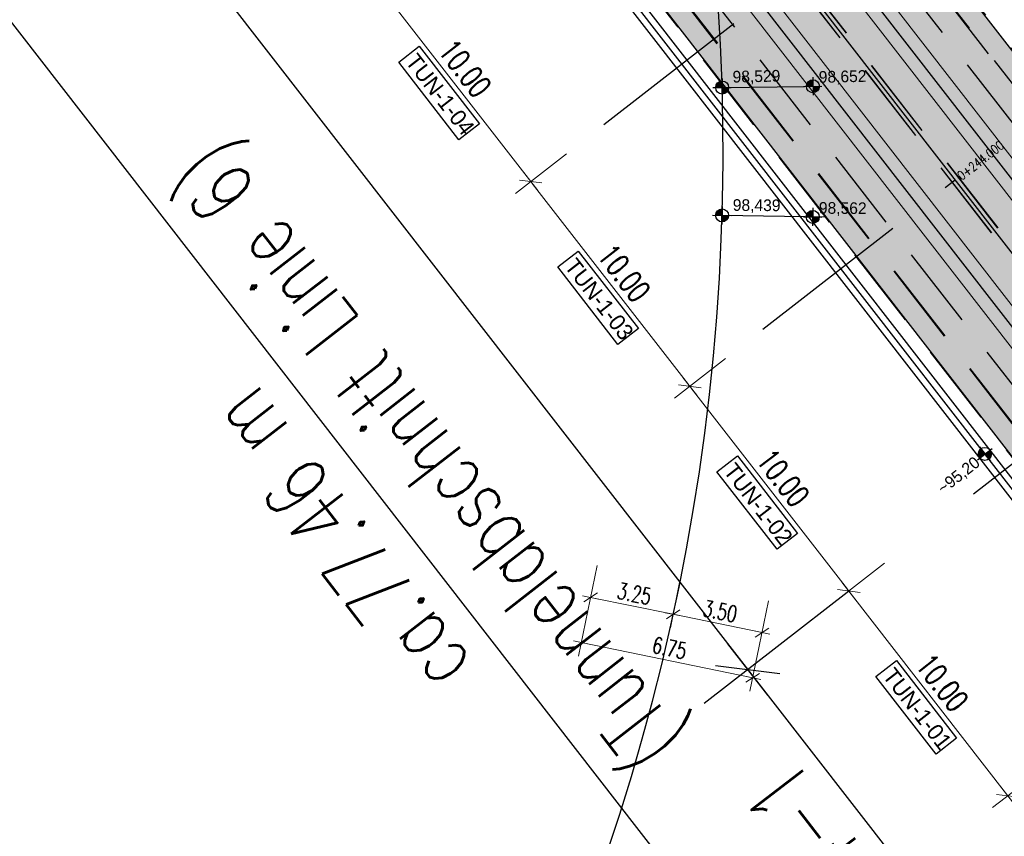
# Model space of a CAD drawing. Header units: metres. Extents: x 3458045 to 3462392, y 5482308 to 5484762.
# Tile 22 of 256: x 3459711 to 3459749, y 5483415 to 5483447. Entities that reach past the tile are written whole.
import ezdxf
from ezdxf.enums import TextEntityAlignment as Align

# ---------------------------------------------------------------- set-up
doc = ezdxf.new("R2010")
doc.units = ezdxf.units.M
doc.header["$PDMODE"] = 3
doc.header["$PDSIZE"] = 0.1
for name, pattern in [('AUSGEZOGEN', [2, 1, 1]), ('STRICHPUNKT2', [12.7, 6.35, -3.175, 0, -3.175]), ('VERDECKT2', [4.7625, 3.175, -1.5875])]:
    doc.linetypes.add(name, pattern=pattern)
doc.layers.get('0').update_dxf_attribs({"linetype": 'CONTINUOUS'})
doc.layers.get('DEFPOINTS').update_dxf_attribs({"linetype": 'CONTINUOUS'})
for name, color, linetype in [('SP_ACHSE_6522', 7, 'CONTINUOUS'), ('SP_ACHSE_6721', 7, 'CONTINUOUS'), ('SP_ACHSE_6731', 7, 'CONTINUOUS'), ('SP_AXIS', 7, 'CONTINUOUS'), ('SP_BAUGRUBE-TEXT', 210, 'AUSGEZOGEN'), ('SP_BAUGRUBE-VERBAU', 210, 'AUSGEZOGEN'), ('SP_Blockfugen', 2, 'STRICHPUNKT2'), ('SP_Entwässerung', 170, 'VERDECKT2'), ('SP_SOLID_Tunnelsohle_L6', 254, 'CONTINUOUS'), ('SP_StadtbahnFluchtweg', 1, 'CONTINUOUS'), ('SP_TEXT', 2, 'CONTINUOUS'), ('SP_TrogTunnel-Bautoleranz', 160, 'VERDECKT2'), ('SP_Tunnelwand_L6', 2, 'VERDECKT2'), ('SP_Vb_Planung', 10, 'CONTINUOUS'), ('SP_VERM', 1, 'CONTINUOUS'), ('SP_VERM-VA-B44', 150, 'CONTINUOUS'), ('T__AXIS', 3, 'CONTINUOUS')]:
    doc.layers.add(name, color=color, linetype=linetype)
doc.layers.add('SP_HILF', color=6, linetype='CONTINUOUS', plot=False)
doc.styles.add('K_ISOCP', font='k_isocp.shx')
doc.styles.add('SIMPLEX8', font='simplexd.shx', dxfattribs={"width": 0.8})
doc.styles.add('SP_F', font='romans.shx', dxfattribs={"width": 0.7, "bigfont": 'sp_f.shx'})
doc.linetypes.add('EISENBAHN', pattern='A,0.15,[130,ltypeshp.shx,S=0.25,R=0,X=0,Y=0],0.15', length=0.3)
doc.linetypes.add('ZICKZACK', pattern='A,0.00254,-5.08,[131,ltypeshp.shx,S=5.08,R=0,X=-5.08,Y=0],-10.16,[131,ltypeshp.shx,S=5.08,R=180,X=5.08,Y=0],-5.08', length=20.32254)
doc.dimstyles.new('SOFI25$0', dxfattribs={"dimtxt": 2.5, "dimasz": 0.25, "dimexe": 0.9, "dimexo": 0.625, "dimgap": 0.675, "dimtad": 1, "dimdec": 3, "dimrnd": 0.001, "dimzin": 1, "dimdsep": 46, "dimtxsty": 'SP_F', "dimblk1": 'SOF_BEMSTR1', "dimblk2": 'SOF_BEMSTR2', "dimsah": 1, "dimcen": 2.5, "dimse1": 1, "dimse2": 1, "dimclrd": 1, "dimclre": 1, "dimclrt": 1, "dimaunit": 2, "dimadec": 3, "dimazin": 0, "dimtfac": 1, "dimtdec": 3, "dimtmove": 0, "dimatfit": 3, "dimfxl": 1, "dimtolj": 1, "dimtzin": 0, "dimlwd": 0, "dimlwe": 0, "dimarcsym": 0})
doc.dimstyles.new('SOFI35$0', dxfattribs={"dimtxt": 3.5, "dimasz": 0.35, "dimexe": 0.9, "dimexo": 0.625, "dimgap": 0.945, "dimtad": 1, "dimdec": 3, "dimrnd": 0.001, "dimzin": 1, "dimdsep": 46, "dimtxsty": 'SP_F', "dimblk1": 'SOF_BEMSTR1', "dimblk2": 'SOF_BEMSTR2', "dimsah": 1, "dimcen": 3.5, "dimse1": 1, "dimse2": 1, "dimclrd": 1, "dimclre": 1, "dimclrt": 2, "dimaunit": 2, "dimazin": 0, "dimtfac": 1, "dimtdec": 3, "dimtmove": 0, "dimatfit": 3, "dimfxl": 1, "dimtolj": 1, "dimtzin": 0, "dimlwd": 0, "dimlwe": 0, "dimarcsym": 0})

# ---------------------------------------------------------------- blocks, each defined once
blk = doc.blocks.new('kmr_i')
at = {"color": 1, "linetype": 'Continuous'}
blk.add_line((0, 0), (0, 1.416438), dxfattribs=at)
at = {"color": 1, "linetype": 'Continuous', "style": 'SIMPLEX8', "width": 0.8}
blk.add_attdef('STATION', text='', height=1, rotation=270.00005842, dxfattribs=at).set_placement((0, -0.50985), align=Align.MIDDLE_LEFT)
blk = doc.blocks.new('SOF_BEMSTR2')
at = {"color": 0, "linetype": 'ByBlock', "lineweight": -2}
for p, q in [((0, -20), (0, 8.5)), ((3.535, 3.535), (-3.535, -3.535)), ((-5, 0), (5, 0))]:
    blk.add_line(p, q, dxfattribs=at)
blk = doc.blocks.new('SOF_BEMSTR1')
at = {"color": 0, "linetype": 'ByBlock', "lineweight": -2}
for p, q in [((0, 20), (0, -8.5)), ((3.535, 3.535), (-3.535, -3.535)), ((-5, 0), (5, 0))]:
    blk.add_line(p, q, dxfattribs=at)
blk = doc.blocks.new('*D68')
at = {"layer": 'DEFPOINTS', "color": 0, "linetype": 'AUSGEZOGEN', "transparency": 16777216}
for p in [(3459746.276, 5483427.646), (3459752.411, 5483419.749), (3459748.848, 5483416.981)]:
    blk.add_point(p, dxfattribs=at)
at = {"layer": 'SP_VERM', "color": 1, "linetype": 'AUSGEZOGEN', "lineweight": 0, "transparency": 16777216}
blk.add_line((3459742.767, 5483424.809), (3459748.794, 5483417.05), dxfattribs=at)
at = {"layer": 'SP_VERM', "color": 1, "linetype": 'AUSGEZOGEN', "lineweight": 0, "transparency": 16777216, "xscale": 0.08750000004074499, "yscale": 0.08750000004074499, "zscale": 0.08750000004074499}
for name, p, rotation in [('SOF_BEMSTR2', (3459742.713, 5483424.878), 127.8419269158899), ('SOF_BEMSTR1', (3459748.848, 5483416.981), 307.8419269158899)]:
    blk.add_blockref(name, p, dxfattribs=dict(at, rotation=rotation))
at = {"layer": 'SP_VERM', "color": 2, "linetype": 'AUSGEZOGEN', "transparency": 16777216, "insert": (3459746.313, 5483421.343), "char_height": 0.875, "attachment_point": 5, "rotation": 307.8419, "style": 'SP_F'}
blk.add_mtext('\\A1;\\A1;10.00{\\H.7x;\\S^ ;}', dxfattribs=at)
blk = doc.blocks.new('*D69')
at = {"layer": 'DEFPOINTS', "color": 0, "linetype": 'AUSGEZOGEN', "transparency": 16777216}
for p in [(3459740.141, 5483435.543), (3459746.276, 5483427.646), (3459742.713, 5483424.878)]:
    blk.add_point(p, dxfattribs=at)
at = {"layer": 'SP_VERM', "color": 1, "linetype": 'AUSGEZOGEN', "lineweight": 0, "transparency": 16777216}
blk.add_line((3459736.632, 5483432.706), (3459742.659, 5483424.947), dxfattribs=at)
at = {"layer": 'SP_VERM', "color": 1, "linetype": 'AUSGEZOGEN', "lineweight": 0, "transparency": 16777216, "xscale": 0.08750000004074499, "yscale": 0.08750000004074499, "zscale": 0.08750000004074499}
for name, p, rotation in [('SOF_BEMSTR2', (3459736.578, 5483432.775), 127.8419269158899), ('SOF_BEMSTR1', (3459742.713, 5483424.878), 307.8419269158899)]:
    blk.add_blockref(name, p, dxfattribs=dict(at, rotation=rotation))
at = {"layer": 'SP_VERM', "color": 2, "linetype": 'AUSGEZOGEN', "transparency": 16777216, "insert": (3459740.178, 5483429.24), "char_height": 0.875, "attachment_point": 5, "rotation": 307.8419, "style": 'SP_F'}
blk.add_mtext('\\A1;\\A1;10.00{\\H.7x;\\S^ ;}', dxfattribs=at)
blk = doc.blocks.new('*D70')
at = {"layer": 'DEFPOINTS', "color": 0, "linetype": 'AUSGEZOGEN', "transparency": 16777216}
for p in [(3459734.006, 5483443.44), (3459730.443, 5483440.672), (3459740.141, 5483435.543)]:
    blk.add_point(p, dxfattribs=at)
at = {"layer": 'SP_VERM', "color": 1, "linetype": 'AUSGEZOGEN', "lineweight": 0, "transparency": 16777216}
blk.add_line((3459736.525, 5483432.844), (3459730.497, 5483440.603), dxfattribs=at)
at = {"layer": 'SP_VERM', "color": 1, "linetype": 'AUSGEZOGEN', "lineweight": 0, "transparency": 16777216, "xscale": 0.08750000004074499, "yscale": 0.08750000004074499, "zscale": 0.08750000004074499}
for name, p, rotation in [('SOF_BEMSTR2', (3459730.443, 5483440.672), 127.8419269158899), ('SOF_BEMSTR1', (3459736.578, 5483432.775), 307.8419269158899)]:
    blk.add_blockref(name, p, dxfattribs=dict(at, rotation=rotation))
at = {"layer": 'SP_VERM', "color": 2, "linetype": 'AUSGEZOGEN', "transparency": 16777216, "insert": (3459734.043, 5483437.137), "char_height": 0.875, "attachment_point": 5, "rotation": 307.8419, "style": 'SP_F'}
blk.add_mtext('\\A1;\\A1;10.00{\\H.7x;\\S^ ;}', dxfattribs=at)
blk = doc.blocks.new('*D71')
at = {"layer": 'DEFPOINTS', "color": 0, "linetype": 'AUSGEZOGEN', "transparency": 16777216}
for p in [(3459727.872, 5483451.337), (3459724.308, 5483448.569), (3459734.006, 5483443.44)]:
    blk.add_point(p, dxfattribs=at)
at = {"layer": 'SP_VERM', "color": 1, "linetype": 'AUSGEZOGEN', "lineweight": 0, "transparency": 16777216}
blk.add_line((3459730.39, 5483440.741), (3459724.362, 5483448.5), dxfattribs=at)
at = {"layer": 'SP_VERM', "color": 1, "linetype": 'AUSGEZOGEN', "lineweight": 0, "transparency": 16777216, "xscale": 0.08750000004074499, "yscale": 0.08750000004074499, "zscale": 0.08750000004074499}
for name, p, rotation in [('SOF_BEMSTR2', (3459724.308, 5483448.569), 127.8419269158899), ('SOF_BEMSTR1', (3459730.443, 5483440.672), 307.8419269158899)]:
    blk.add_blockref(name, p, dxfattribs=dict(at, rotation=rotation))
at = {"layer": 'SP_VERM', "color": 2, "linetype": 'AUSGEZOGEN', "transparency": 16777216, "insert": (3459727.908, 5483445.034), "char_height": 0.875, "attachment_point": 5, "rotation": 307.8419, "style": 'SP_F'}
blk.add_mtext('\\A1;\\A1;10.00{\\H.7x;\\S^ ;}', dxfattribs=at)
blk = doc.blocks.new('*D76')
at = {"layer": 'DEFPOINTS', "color": 0, "linetype": 'AUSGEZOGEN', "transparency": 16777216}
for p in [(3459752.411, 5483419.749), (3459769.799, 5483411.149), (3459759.558, 5483403.194)]:
    blk.add_point(p, dxfattribs=at)
at = {"layer": 'SP_VERM', "color": 1, "linetype": 'AUSGEZOGEN', "lineweight": 0, "transparency": 16777216}
blk.add_line((3459748.902, 5483416.912), (3459759.505, 5483403.263), dxfattribs=at)
at = {"layer": 'SP_VERM', "color": 1, "linetype": 'AUSGEZOGEN', "lineweight": 0, "transparency": 16777216, "xscale": 0.08750000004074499, "yscale": 0.08750000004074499, "zscale": 0.08750000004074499}
for name, p, rotation in [('SOF_BEMSTR2', (3459748.848, 5483416.981), 127.8419269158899), ('SOF_BEMSTR1', (3459759.558, 5483403.194), 307.8419269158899)]:
    blk.add_blockref(name, p, dxfattribs=dict(at, rotation=rotation))
at = {"layer": 'SP_VERM', "color": 2, "linetype": 'AUSGEZOGEN', "transparency": 16777216, "insert": (3459754.735, 5483410.501), "char_height": 0.875, "attachment_point": 5, "rotation": 307.8419, "style": 'SP_F'}
blk.add_mtext('\\A1;\\A1;17.45{\\H.7x;\\S9^ ;}', dxfattribs=at)
blk = doc.blocks.new('SOFI-HK', base_point=(0, 0.000969))
at = {"color": 0, "linetype": 'Continuous'}
for p, q in [((-0.145258, 0.000969), (0.139135, 0.000969)), ((0, 0.139982), (0, -0.138069))]:
    blk.add_line(p, q, dxfattribs=at)
at = {"color": 0, "linetype": 'Continuous', "const_width": 0.1}
for points in [[(0, 0.050969, 0.414214), (-0.05, 0.000969)], [(0.05, 0.000969, -0.414214), (0, -0.049031)]]:
    blk.add_lwpolyline(points, format="xyb", dxfattribs=at)
at = {"color": 0, "linetype": 'Continuous'}
blk.add_circle((0, 0.000969), 0.1, dxfattribs=at)
blk = doc.blocks.new('*D91')
at = {"layer": 'DEFPOINTS', "color": 0, "linetype": 'AUSGEZOGEN', "transparency": 16777216}
for p in [(3459732.944, 5483425.569), (3459736.128, 5483424.916), (3459732.752, 5483424.634)]:
    blk.add_point(p, dxfattribs=at)
at = {"layer": 'SP_VERM-VA-B44', "color": 1, "linetype": 'AUSGEZOGEN', "lineweight": 0, "transparency": 16777216}
blk.add_line((3459735.875, 5483423.993), (3459732.813, 5483424.621), dxfattribs=at)
at = {"layer": 'SP_VERM-VA-B44', "color": 1, "linetype": 'AUSGEZOGEN', "lineweight": 0, "transparency": 16777216, "xscale": 0.0625, "yscale": 0.0625, "zscale": 0.0625}
for name, p, rotation in [('SOF_BEMSTR2', (3459732.752, 5483424.634), 168.4091363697), ('SOF_BEMSTR1', (3459735.936, 5483423.981), 348.4091363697)]:
    blk.add_blockref(name, p, dxfattribs=dict(at, rotation=rotation))
at = {"layer": 'SP_VERM-VA-B44', "color": 1, "linetype": 'AUSGEZOGEN', "transparency": 16777216, "insert": (3459734.441, 5483424.779), "char_height": 0.625, "attachment_point": 5, "rotation": 348.4091, "style": 'SP_F'}
blk.add_mtext('\\A1;\\A1;3.25{\\H.7x;\\S^ ;}', dxfattribs=at)
blk = doc.blocks.new('*D92')
at = {"layer": 'DEFPOINTS', "color": 0, "linetype": 'AUSGEZOGEN', "transparency": 16777216}
for p in [(3459736.128, 5483424.916), (3459739.556, 5483424.213), (3459739.365, 5483423.277)]:
    blk.add_point(p, dxfattribs=at)
at = {"layer": 'SP_VERM-VA-B44', "color": 1, "linetype": 'AUSGEZOGEN', "lineweight": 0, "transparency": 16777216}
blk.add_line((3459735.997, 5483423.968), (3459739.303, 5483423.29), dxfattribs=at)
at = {"layer": 'SP_VERM-VA-B44', "color": 1, "linetype": 'AUSGEZOGEN', "lineweight": 0, "transparency": 16777216, "xscale": 0.0625, "yscale": 0.0625, "zscale": 0.0625}
for name, p, rotation in [('SOF_BEMSTR2', (3459735.936, 5483423.981), 168.4091363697), ('SOF_BEMSTR1', (3459739.365, 5483423.277), 348.4091363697)]:
    blk.add_blockref(name, p, dxfattribs=dict(at, rotation=rotation))
at = {"layer": 'SP_VERM-VA-B44', "color": 1, "linetype": 'AUSGEZOGEN', "transparency": 16777216, "insert": (3459737.747, 5483424.1), "char_height": 0.625, "attachment_point": 5, "rotation": 348.4091, "style": 'SP_F'}
blk.add_mtext('\\A1;\\A1;3.50{\\H.7x;\\S^ ;}', dxfattribs=at)
blk = doc.blocks.new('*D93')
at = {"layer": 'DEFPOINTS', "color": 0, "linetype": 'AUSGEZOGEN', "transparency": 16777216}
for p in [(3459732.658, 5483424.173), (3459739.27, 5483422.817), (3459739.007, 5483421.532)]:
    blk.add_point(p, dxfattribs=at)
at = {"layer": 'SP_VERM-VA-B44', "color": 1, "linetype": 'AUSGEZOGEN', "lineweight": 0, "transparency": 16777216}
blk.add_line((3459732.456, 5483422.876), (3459738.945, 5483421.545), dxfattribs=at)
at = {"layer": 'SP_VERM-VA-B44', "color": 1, "linetype": 'AUSGEZOGEN', "lineweight": 0, "transparency": 16777216, "xscale": 0.0625, "yscale": 0.0625, "zscale": 0.0625}
for name, p, rotation in [('SOF_BEMSTR2', (3459732.394, 5483422.889), 168.4091363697), ('SOF_BEMSTR1', (3459739.007, 5483421.532), 348.4091363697)]:
    blk.add_blockref(name, p, dxfattribs=dict(at, rotation=rotation))
at = {"layer": 'SP_VERM-VA-B44', "color": 1, "linetype": 'AUSGEZOGEN', "transparency": 16777216, "insert": (3459735.797, 5483422.682), "char_height": 0.625, "attachment_point": 5, "rotation": 348.4091, "style": 'SP_F'}
blk.add_mtext('\\A1;\\A1;6.75{\\H.7x;\\S^ ;}', dxfattribs=at)

msp = doc.modelspace()

# ---------------------------------------------------------------- hatches: boundary and pattern name
at = {"layer": 'SP_SOLID_Tunnelsohle_L6'}
h = msp.add_hatch(color=256, dxfattribs=at)
h.dxf.hatch_style = 1
h.paths.add_polyline_path([(3459727.3033, 5483473.6763), (3459726.8478, 5483474.5887), (3459726.2343, 5483475.3784), (3459718.3372, 5483469.2436), (3459718.9505, 5483468.4537), (3459719.7221, 5483467.7869), (3459765.3813, 5483409.0123), (3459764.7356, 5483408.4407), (3459767.1354, 5483405.8929), (3459773.0292, 5483411.4442), (3459765.1423, 5483424.2417), (3459763.7283, 5483428.5535), (3459762.8732, 5483427.8892), (3459757.0234, 5483435.4193)])

# ---------------------------------------------------------------- linework, layer by layer
at = {"layer": 'SP_ACHSE_6522'}
msp.add_lwpolyline([(3459721.3314, 5483391.8093, 0.2982767), (3459726.7049, 5483483.6852, 0.0116649), (3459724.5175, 5483487.2914, 0.0099688), (3459722.1543, 5483490.8322, 0.0081562), (3459719.6642, 5483494.2851, 0.0063437), (3459717.0751, 5483497.6645, 0.0045312), (3459714.413, 5483500.9868, 0.0027187), (3459711.7031, 5483504.2701, 0.0009062), (3459708.9693, 5483507.5337, -0.0008856), (3459706.172, 5483510.8731, -0.002657), (3459703.3984, 5483514.2322, -0.0044283), (3459700.6727, 5483517.6303, -0.0061996), (3459698.0199, 5483521.0854, -0.007971), (3459695.4661, 5483524.6143, -0.0097424), (3459693.039, 5483528.2314, -0.0113988), (3459690.7881, 5483531.9132, -0.2377022), (3459686.1518, 5483610.9287, -0.0061985)], format="xyb", dxfattribs=at)
at = {"layer": 'SP_ACHSE_6721'}
msp.add_lwpolyline([(3459853.5264, 5483320.0167, -0.1948963), (3459834.0333, 5483331.317), (3459703.015, 5483499.9698, -0.000771), (3459699.9492, 5483503.9245, -0.0023131), (3459696.908, 5483507.8981, -0.0038551), (3459693.916, 5483511.9088, -0.0053972), (3459690.9988, 5483515.9742, -0.0069393), (3459688.1827, 5483520.1102, -0.0084814), (3459685.4956, 5483524.3311, -0.0100236), (3459682.9666, 5483528.6484, -0.0115658), (3459680.6263, 5483533.0707, -0.0049744), (3459679.7641, 5483534.8411, -0.2153203), (3459678.2508, 5483614.3812, -0.0091566)], format="xyb", dxfattribs=at)
at = {"layer": 'SP_ACHSE_6731'}
msp.add_lwpolyline([(3459675.7031, 5483617.3858, 0.2228231), (3459677.0437, 5483532.3132, 0.0025401), (3459677.5007, 5483531.3892, 0.0114891), (3459679.8618, 5483526.94, 0.0099571), (3459682.4115, 5483522.5961, 0.0084252), (3459685.1192, 5483518.3487, 0.0068933), (3459687.9557, 5483514.1863, 0.0053614), (3459690.8935, 5483510.0945, 0.0038296), (3459693.906, 5483506.0574, 0.0022977), (3459696.9678, 5483502.0574, 0.0007659), (3459700.054, 5483498.0763), (3459831.272, 5483329.1671, 0.2011722), (3459853.8419, 5483316.445, 0.0012629)], format="xyb", dxfattribs=at)
at = {"layer": 'SP_AXIS'}
for points in [[(3459675.7031, 5483617.3858, 0.2228231), (3459677.0437, 5483532.3132, 0.0025401), (3459677.5007, 5483531.3892, 0.0114891), (3459679.8618, 5483526.94, 0.0099571), (3459682.4115, 5483522.5961, 0.0084252), (3459685.1192, 5483518.3487, 0.0068933), (3459687.9557, 5483514.1863, 0.0053614), (3459690.8935, 5483510.0945, 0.0038296), (3459693.906, 5483506.0574, 0.0022977), (3459696.9678, 5483502.0574, 0.0007659), (3459700.054, 5483498.0763), (3459831.272, 5483329.1671, 0.2011722), (3459853.8419, 5483316.445, 0.0012629)], [(3459853.5264, 5483320.0167, -0.1948963), (3459834.0333, 5483331.317), (3459703.015, 5483499.9698, -0.000771), (3459699.9492, 5483503.9245, -0.0023131), (3459696.908, 5483507.8981, -0.0038551), (3459693.916, 5483511.9088, -0.0053972), (3459690.9988, 5483515.9742, -0.0069393), (3459688.1827, 5483520.1102, -0.0084814), (3459685.4956, 5483524.3311, -0.0100236), (3459682.9666, 5483528.6484, -0.0115658), (3459680.6263, 5483533.0707, -0.0049744), (3459679.7641, 5483534.8411, -0.2153203), (3459678.2508, 5483614.3812, -0.0091566)], [(3459721.3314, 5483391.8093, 0.2982767), (3459726.7049, 5483483.6852, 0.0116649), (3459724.5175, 5483487.2914, 0.0099688), (3459722.1543, 5483490.8322, 0.0081562), (3459719.6642, 5483494.2851, 0.0063437), (3459717.0751, 5483497.6645, 0.0045312), (3459714.413, 5483500.9868, 0.0027187), (3459711.7031, 5483504.2701, 0.0009062), (3459708.9693, 5483507.5337, -0.0008856), (3459706.172, 5483510.8731, -0.002657), (3459703.3984, 5483514.2322, -0.0044283), (3459700.6727, 5483517.6303, -0.0061996), (3459698.0199, 5483521.0854, -0.007971), (3459695.4661, 5483524.6143, -0.0097424), (3459693.039, 5483528.2314, -0.0113988), (3459690.7881, 5483531.9132, -0.2377022), (3459686.1518, 5483610.9287, -0.0061985)]]:
    msp.add_lwpolyline(points, format="xyb", dxfattribs=at)
at = {"layer": 'SP_BAUGRUBE-VERBAU', "linetype": 'ZICKZACK', "ltscale": 0.2}
msp.add_lwpolyline([(3459763.0918, 5483410.6961), (3459717.5703, 5483469.2936)], dxfattribs=at)
at = {"layer": 'SP_BAUGRUBE-VERBAU'}
for points in [[(3459749.0554, 5483429.1719), (3459717.7677, 5483469.447)], [(3459762.866, 5483410.5793), (3459717.3728, 5483469.1402)]]:
    msp.add_lwpolyline(points, dxfattribs=at)
at = {"layer": 'SP_Blockfugen'}
for p, q in [((3459748.3838, 5483454.6092), (3459732.9848, 5483442.6464)), ((3459754.5187, 5483446.7121), (3459739.1196, 5483434.7494)), ((3459762.6494, 5483440.3656), (3459745.2545, 5483426.8523))]:
    msp.add_line(p, q, dxfattribs=at)
at = {"layer": 'SP_Entwässerung'}
for p, q in [((3459737.7347, 5483452.6679), (3459756.052, 5483429.0891)), ((3459737.741, 5483452.6728), (3459756.0536, 5483429.1)), ((3459737.4915, 5483452.4789), (3459755.988, 5483428.6694)), ((3459737.4978, 5483452.4838), (3459755.9896, 5483428.6803))]:
    msp.add_line(p, q, dxfattribs=at)
at = {"layer": 'SP_HILF'}
msp.add_lwpolyline([(3459727.3033, 5483473.6763), (3459726.8478, 5483474.5887), (3459726.2343, 5483475.3784), (3459718.3372, 5483469.2436), (3459718.9505, 5483468.4537), (3459719.7221, 5483467.7869), (3459765.3466, 5483409.0162), (3459764.7356, 5483408.4407), (3459767.1354, 5483405.8929), (3459773.0292, 5483411.4442), (3459765.1423, 5483424.2417), (3459763.7283, 5483428.5535), (3459762.8732, 5483427.8892), (3459757.0234, 5483435.4193)], close=True, dxfattribs=at)
at = {"layer": 'SP_StadtbahnFluchtweg', "linetype": 'VERDECKT2'}
for points in [[(3459763.8523, 5483423.8577), (3459725.0005, 5483473.8696)], [(3459767.5324, 5483409.0143), (3459720.1043, 5483470.066)]]:
    msp.add_lwpolyline(points, dxfattribs=at)
at = {"layer": 'SP_TEXT', "color": 1, "lineweight": 25}
for points in [[(3459725.3537, 5483445.2751), (3459726.144, 5483445.8886), (3459728.4636, 5483442.8969), (3459727.6734, 5483442.2833)], [(3459731.4886, 5483437.378), (3459732.2789, 5483437.9915), (3459734.5985, 5483434.9998), (3459733.8082, 5483434.3863)], [(3459737.6234, 5483429.4809), (3459738.4137, 5483430.0945), (3459740.7333, 5483427.1027), (3459739.9431, 5483426.4892)], [(3459743.7583, 5483421.5839), (3459744.5486, 5483422.1974), (3459746.8682, 5483419.2057), (3459746.0779, 5483418.5921)]]:
    msp.add_lwpolyline(points, close=True, dxfattribs=at)
at = {"layer": 'SP_TrogTunnel-Bautoleranz'}
for points in [[(3459765.6365, 5483423.028), (3459725.4384, 5483474.7729)], [(3459766.8743, 5483408.3945), (3459719.1269, 5483469.8571)]]:
    msp.add_lwpolyline(points, dxfattribs=at)
at = {"layer": 'SP_Tunnelwand_L6'}
for points in [[(3459756.1263, 5483435.3108), (3459725.4643, 5483474.7803)], [(3459756.7581, 5483435.8016), (3459727.3169, 5483473.6996)], [(3459766.856, 5483408.3772), (3459719.1072, 5483469.8417)], [(3459765.3466, 5483409.0162), (3459719.7024, 5483467.7715)]]:
    msp.add_lwpolyline(points, dxfattribs=at)
at = {"layer": 'SP_Vb_Planung', "linetype": 'AUSGEZOGEN', "lineweight": 13, "ltscale": 13}
for points in [[(3459675.2472, 5483617.5909, 0.2228231), (3459676.5944, 5483532.0938, 0.0025401), (3459677.0537, 5483531.1652, 0.0114891), (3459679.4256, 5483526.6956, 0.0099571), (3459681.9854, 5483522.3345, 0.0084252), (3459684.7022, 5483518.0729, 0.0068933), (3459687.5465, 5483513.899, 0.0053614), (3459690.4905, 5483509.7985, 0.0038296), (3459693.5076, 5483505.7553, 0.0022977), (3459696.5721, 5483501.7517, 0.0007659), (3459699.6593, 5483497.7694), (3459830.8772, 5483328.8604, 0.2011722), (3459853.784, 5483315.9484, 0.0012629)], [(3459676.1591, 5483617.1806, 0.2228231), (3459677.493, 5483532.5326, 0.0025401), (3459677.9478, 5483531.6131, 0.0114891), (3459680.298, 5483527.1845, 0.0099571), (3459682.8376, 5483522.8577, 0.0084252), (3459685.5362, 5483518.6246, 0.0068933), (3459688.365, 5483514.4735, 0.0053614), (3459691.2965, 5483510.3904, 0.0038296), (3459694.3044, 5483506.3595, 0.0022977), (3459697.3634, 5483502.3632, 0.0007659), (3459700.4487, 5483498.3833), (3459831.6669, 5483329.4739, 0.2011722), (3459853.8999, 5483316.9416, 0.001261)], [(3459853.4564, 5483319.5216, -0.1948963), (3459833.6384, 5483331.0102), (3459702.6201, 5483499.6631, -0.000771), (3459699.5536, 5483503.6188, -0.0023131), (3459696.5095, 5483507.596, -0.0038551), (3459693.5129, 5483511.6129, -0.0053972), (3459690.5894, 5483515.6871, -0.0069393), (3459687.7656, 5483519.8346, -0.0084814), (3459685.0694, 5483524.0698, -0.0100236), (3459682.5302, 5483528.4044, -0.0115658), (3459680.1791, 5483532.8471, -0.0049744), (3459679.3124, 5483534.6267, -0.2153203), (3459677.7913, 5483614.5783, -0.0091566)], [(3459853.5964, 5483320.5118, -0.1948963), (3459834.4281, 5483331.6237), (3459703.4098, 5483500.2766, -0.000771), (3459700.3449, 5483504.2303, -0.0023131), (3459697.3064, 5483508.2001, -0.0038551), (3459694.3191, 5483512.2047, -0.0053972), (3459691.4081, 5483516.2613, -0.0069393), (3459688.5999, 5483520.3859, -0.0084814), (3459685.9219, 5483524.5924, -0.0100236), (3459683.403, 5483528.8924, -0.0115658), (3459681.0735, 5483533.2943, -0.0049744), (3459680.2158, 5483535.0556, -0.2153203), (3459678.7103, 5483614.1841, -0.0091566)]]:
    msp.add_lwpolyline(points, format="xyb", dxfattribs=at)
at = {"layer": 'SP_Vb_Planung', "linetype": 'EISENBAHN', "lineweight": 13, "ltscale": 13}
for points in [[(3459675.7031, 5483617.3858, 0.2228231), (3459677.0437, 5483532.3132, 0.0025401), (3459677.5007, 5483531.3892, 0.0114891), (3459679.8618, 5483526.94, 0.0099571), (3459682.4115, 5483522.5961, 0.0084252), (3459685.1192, 5483518.3487, 0.0068933), (3459687.9557, 5483514.1863, 0.0053614), (3459690.8935, 5483510.0945, 0.0038296), (3459693.906, 5483506.0574, 0.0022977), (3459696.9678, 5483502.0574, 0.0007659), (3459700.054, 5483498.0763), (3459831.272, 5483329.1671, 0.2011722), (3459853.8419, 5483316.445, 0.0012629)], [(3459853.5264, 5483320.0167, -0.1948963), (3459834.0333, 5483331.317), (3459703.015, 5483499.9698, -0.000771), (3459699.9492, 5483503.9245, -0.0023131), (3459696.908, 5483507.8981, -0.0038551), (3459693.916, 5483511.9088, -0.0053972), (3459690.9988, 5483515.9742, -0.0069393), (3459688.1827, 5483520.1102, -0.0084814), (3459685.4956, 5483524.3311, -0.0100236), (3459682.9666, 5483528.6484, -0.0115658), (3459680.6263, 5483533.0707, -0.0049744), (3459679.7641, 5483534.8411, -0.2153203), (3459678.2508, 5483614.3812, -0.0091566)]]:
    msp.add_lwpolyline(points, format="xyb", dxfattribs=at)
at = {"layer": 'SP_VERM', "color": 3, "linetype": 'AUSGEZOGEN'}
for p, q in [((3459708.7362, 5483460.571), (3459755.4719, 5483400.4108)), ((3459703.1095, 5483456.1999), (3459769.7835, 5483370.3743))]:
    msp.add_line(p, q, dxfattribs=at)
at = {"layer": 'SP_VERM-VA-B44', "linetype": 'VERDECKT2'}
msp.add_line((3459737.827, 5483444.2995), (3459741.3267, 5483444.3475), dxfattribs=at)
at = {"layer": 'SP_VERM-VA-B44', "linetype": 'AUSGEZOGEN'}
msp.add_line((3459741.8215, 5483439.2988), (3459737.8225, 5483439.3674), dxfattribs=at)
at = {"layer": 'T__AXIS'}
msp.add_lwpolyline([(3459852.8088, 5483318.3544, -0.1909974), (3459832.6507, 5483330.2433), (3459701.7482, 5483498.7468, -0.0007641), (3459698.6548, 5483502.7371, -0.0022924), (3459695.5859, 5483506.7462, -0.0038207), (3459692.5662, 5483510.7926, -0.005349), (3459689.6213, 5483514.8936, -0.0068774), (3459686.7776, 5483519.0653, -0.0084057), (3459684.0627, 5483523.3219, -0.0099341), (3459681.5058, 5483527.6751, -0.0114626), (3459679.1375, 5483532.1336, -0.004929), (3459678.2644, 5483533.918, -0.2160712), (3459676.6775, 5483615.1548, -0.0091087)], format="xyb", dxfattribs=at)

# ---------------------------------------------------------------- block references
at = {"layer": 'SP_BAUGRUBE-TEXT', "linetype": 'AUSGEZOGEN', "xscale": 2.500000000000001, "yscale": 2.500000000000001, "zscale": 2.500000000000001, "rotation": 37.84192675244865}
msp.add_blockref('SOFI-HK', (3459747.9607, 5483430.1679), dxfattribs=at)
at = {"layer": 'SP_VERM', "color": 3, "linetype": 'AUSGEZOGEN', "xscale": 0.2500000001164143, "yscale": 0.2500000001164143, "zscale": 0.2500000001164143, "rotation": 127.84198180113}
msp.add_blockref('SOF_BEMSTR2', (3459738.8162, 5483421.8507), dxfattribs=at)
at = {"layer": 'SP_VERM-VA-B44', "linetype": 'AUSGEZOGEN', "xscale": 2.500000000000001, "yscale": 2.500000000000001, "zscale": 2.500000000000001}
for p, rotation in [((3459737.827, 5483444.2995), 0.7864394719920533), ((3459741.3267, 5483444.3475), 0.7864394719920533), ((3459737.8225, 5483439.3674), 359.0182533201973), ((3459741.322, 5483439.3074), 359.0182533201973)]:
    msp.add_blockref('SOFI-HK', p, dxfattribs=dict(at, rotation=rotation))
at = {"layer": 'T__AXIS', "xscale": 0.3500000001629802, "yscale": 0.3500000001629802, "zscale": 0.3500000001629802, "rotation": 127.84196358}
msp.add_blockref('kmr_i', (3459746.8185, 5483440.7303), dxfattribs=at).add_auto_attribs({'STATION': '0+244.000'})

# ---------------------------------------------------------------- texts
at = {"layer": 'SP_BAUGRUBE-TEXT', "linetype": 'AUSGEZOGEN', "style": 'K_ISOCP'}
msp.add_text('~95,20', height=0.45, rotation=38.35401, dxfattribs=at).set_placement((3459746.3567, 5483428.5969))
at = {"layer": 'SP_TEXT', "color": 1, "lineweight": 25, "style": 'K_ISOCP'}
for s, p in [('TUN-1-04', (3459725.5787, 5483445.2915)), ('TUN-1-03', (3459731.7136, 5483437.3944)), ('TUN-1-02', (3459737.8484, 5483429.4973)), ('TUN-1-01', (3459743.9833, 5483421.6003))]:
    msp.add_text(s, height=0.625, rotation=307.82454, dxfattribs=at).set_placement(p)
at = {"layer": 'SP_VERM', "color": 5, "linetype": 'AUSGEZOGEN', "char_height": 2.5, "attachment_point": 5, "style": 'SP_F'}
for s, insert, rotation in [('\\A1;(Tunnelabschnitt Linie 6)', (3459726.7744, 5483430.2697), 127.84198), ('\\A1;Bauabschnitt 4-1', (3459751.7493, 5483423.6465), 95.29573), ('\\A1; ca.77.46 m', (3459723.4098, 5483426.2779), 127.84198), ('\\A1;Bauabschnitt 4-1', (3459746.0469, 5483409.304), 127.68109)]:
    msp.add_mtext(s, dxfattribs=dict(at, insert=insert, rotation=rotation))
at = {"layer": 'SP_VERM-VA-B44', "linetype": 'AUSGEZOGEN', "style": 'K_ISOCP'}
for s, rotation, p in [('98,529', 1.29852, (3459738.234, 5483444.489)), ('98,652', 1.29852, (3459741.5572, 5483444.48)), ('98,439', 359.53034, (3459738.2351, 5483439.5442)), ('98,562', 359.53034, (3459741.5564, 5483439.4328))]:
    msp.add_text(s, height=0.45, rotation=rotation, dxfattribs=at).set_placement(p)

# ---------------------------------------------------------------- dimensions: what is measured, and where the dimension line sits
at = {"layer": 'SP_VERM', "linetype": 'AUSGEZOGEN'}
for base, p1, p2, picture, middle in [((3459724.3085, 5483448.5692), (3459734.0064, 5483443.4401), (3459727.8716, 5483451.3372), '*D71', (3459727.908, 5483445.034)), ((3459730.4433, 5483440.6721), (3459740.1413, 5483435.543), (3459734.0064, 5483443.4401), '*D70', (3459734.0428, 5483437.1369))]:
    dim = msp.add_linear_dim(base=base, p1=p1, p2=p2, angle=127.84193, text='\\A1;10.00{\\H.7x;\\S^ ;}', dimstyle='SOFI35$0', dxfattribs=at)
    dim.commit()
    dim.dimension.update_dxf_attribs({"geometry": picture, "text_midpoint": middle})
for base, p1, p2, text, picture, middle in [((3459742.713, 5483424.878), (3459740.1413, 5483435.543), (3459746.2761, 5483427.646), '\\A1;10.00{\\H.7x;\\S^ ;}', '*D69', (3459740.1777, 5483429.2399)), ((3459748.8479, 5483416.9809), (3459746.2761, 5483427.646), (3459752.411, 5483419.7489), '\\A1;10.00{\\H.7x;\\S^ ;}', '*D68', (3459746.3125, 5483421.3428)), ((3459759.5585, 5483403.1938), (3459752.411, 5483419.7489), (3459769.7987, 5483411.1489), '\\A1;17.45{\\H.7x;\\S9^ ;}', '*D76', (3459754.7353, 5483410.5007))]:
    dim = msp.add_linear_dim(base=base, p1=p1, p2=p2, angle=127.84193, text=text, dimstyle='SOFI35$0', override={"dimblk1": 'SOF_BEMSTR2', "dimblk2": 'SOF_BEMSTR1'}, dxfattribs=at)
    dim.commit()
    dim.dimension.update_dxf_attribs({"geometry": picture, "text_midpoint": middle})
at = {"layer": 'SP_VERM-VA-B44', "linetype": 'AUSGEZOGEN'}
dim = msp.add_linear_dim(base=(3459732.7522, 5483424.6336), p1=(3459736.1278, 5483424.9164), p2=(3459732.9441, 5483425.5694), angle=348.40914, text='\\A1;3.25{\\H.7x;\\S^ ;}', dimstyle='SOFI25$0', dxfattribs=at)
dim.commit()
dim.dimension.update_dxf_attribs({"geometry": '*D91', "text_midpoint": (3459734.4407, 5483424.7785)})
for base, p1, p2, text, picture, middle in [((3459739.3645, 5483423.2774), (3459736.1278, 5483424.9164), (3459739.5565, 5483424.2132), '\\A1;3.50{\\H.7x;\\S^ ;}', '*D92', (3459737.7469, 5483424.1004)), ((3459739.0066, 5483421.5325), (3459732.6578, 5483424.1735), (3459739.2702, 5483422.8173), '\\A1;6.75{\\H.7x;\\S^ ;}', '*D93', (3459735.7972, 5483422.682))]:
    dim = msp.add_linear_dim(base=base, p1=p1, p2=p2, angle=348.40914, text=text, dimstyle='SOFI25$0', override={"dimblk1": 'SOF_BEMSTR2', "dimblk2": 'SOF_BEMSTR1'}, dxfattribs=at)
    dim.commit()
    dim.dimension.update_dxf_attribs({"geometry": picture, "text_midpoint": middle})

doc.saveas('drawing.dxf')
